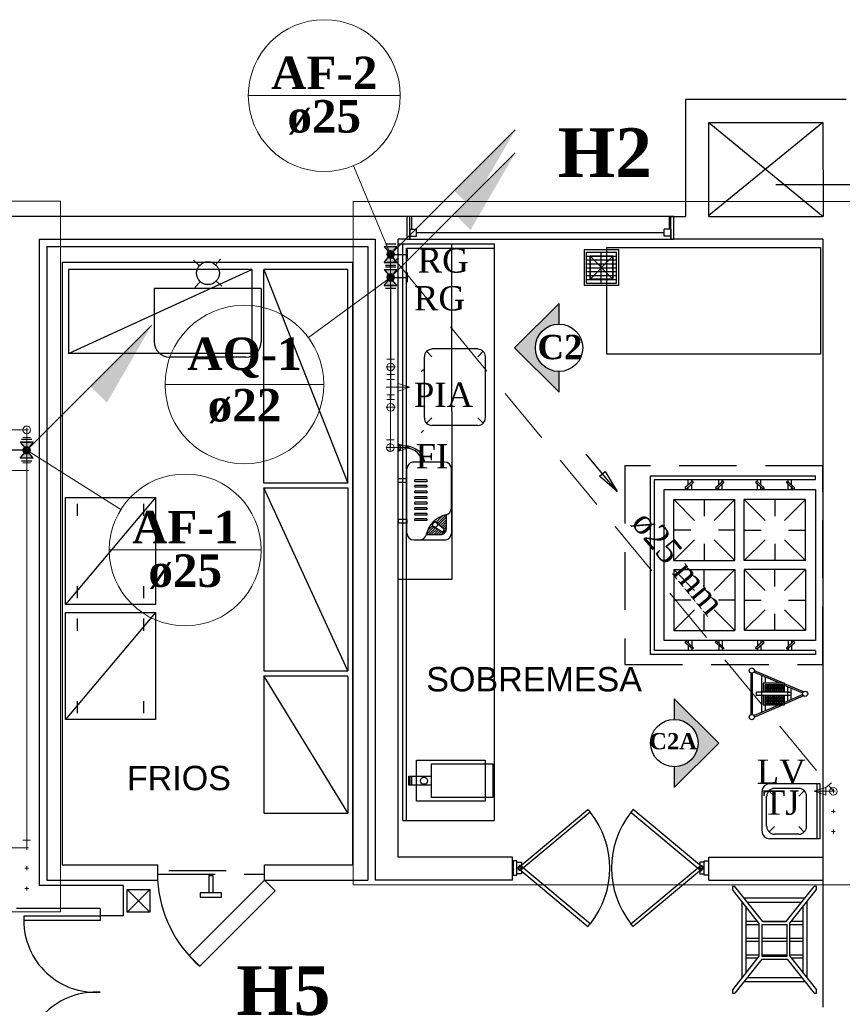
# Model space of a CAD drawing. Header units: millimetres. Extents: x 335 to 91596, y -1 to 84.
# Tile 12 of 87: x 359.99 to 367.13, y 37.51 to 46.07. Entities that reach past the tile are written whole.
import ezdxf

# ---------------------------------------------------------------- set-up
doc = ezdxf.new("R2010")
doc.units = ezdxf.units.MM
doc.header["$MEASUREMENT"] = 0
doc.linetypes.add('Dashed', pattern=[0.75, 0.5, -0.25])
for name, color, linetype, lineweight in [('AF-Colunas', 7, 'Continuous', 20), ('AF-Conexões detalhe', 7, 'Continuous', 20), ('AF-Indicação coluna', 5, 'Continuous', 20), ('AF-Sentido tubo', 7, 'Continuous', 20), ('AF-Textos coluna', 7, 'Continuous', 20), ('AF-Textos conexão', 7, 'Continuous', 20), ('AF-Textos tubo', 7, 'Continuous', 20), ('AF-Tubos detalhe', 5, 'Continuous', 20), ('AQ-Colunas', 7, 'Continuous', 20), ('AQ-Conexões detalhe', 7, 'Continuous', 20), ('AQ-Indicação coluna', 5, 'Continuous', 20), ('AQ-Textos coluna', 7, 'Continuous', 20), ('AQ-Textos conexão', 7, 'Continuous', 20), ('AQ-Tubos detalhe', 1, 'Continuous', 30), ('DI-Detalhes', 7, 'Continuous', 20), ('Simbolos', 1, 'Continuous', 30), ('SIMBOLOS INT', 8, 'Continuous', 5), ('Simbolos_int', 1, 'Continuous', 30)]:
    doc.layers.add(name, color=color, linetype=linetype, lineweight=lineweight)
doc.styles.add('Arial', font='arial.ttf')
doc.styles.add('TimesNewRoman', font='times.ttf')
doc.styles.add('TimesNewRomanN', font='timesbd.ttf')
doc.dimstyles.get("Standard").update_dxf_attribs({"dimtxt": 0.18, "dimasz": 0.18, "dimexe": 0.18, "dimexo": 0.0625, "dimgap": 0.09, "dimtad": 0, "dimtih": 1, "dimtoh": 1, "dimdec": 4, "dimzin": 0, "dimdsep": 46, "dimtxsty": 'Standard', "dimcen": 0.09, "dimadec": 0, "dimazin": 0, "dimtfac": 1, "dimtdec": 4, "dimtofl": 0, "dimtmove": 0, "dimatfit": 3, "dimfxl": 0, "dimtolj": 1, "dimtzin": 0, "dimarcsym": 0})

msp = doc.modelspace()

# ---------------------------------------------------------------- hatches: boundary and pattern name
at = {"linetype": 'Continuous'}
for points in [[(364.6728, 43.0075), (364.6728, 42.8275), (364.2868, 43.2135), (364.6728, 43.5995), (364.6728, 43.4195), (364.6308, 43.4155), (364.5888, 43.4015), (364.5518, 43.3805), (364.5198, 43.3515), (364.4938, 43.3165), (364.4778, 43.2775), (364.4678, 43.2345), (364.4678, 43.1905), (364.4768, 43.1485), (364.4938, 43.1095), (364.5198, 43.0765), (364.5518, 43.0465), (364.5888, 43.0245), (364.6278, 43.0125)], [(365.6742, 39.9826), (365.6742, 40.1626), (366.0602, 39.7766), (365.6742, 39.3906), (365.6742, 39.5706), (365.7162, 39.5746), (365.7582, 39.5886), (365.7952, 39.6096), (365.8272, 39.6386), (365.8532, 39.6736), (365.8692, 39.7126), (365.8792, 39.7556), (365.8792, 39.7996), (365.8702, 39.8416), (365.8532, 39.8806), (365.8272, 39.9136), (365.7952, 39.9436), (365.7582, 39.9656), (365.7192, 39.9776)]]:
    msp.add_hatch(color=3, dxfattribs=at).paths.add_polyline_path(points)
at = {"layer": 'AF-Colunas', "linetype": 'Continuous'}
for points in [[(363.7622, 44.5788), (363.9036, 44.4373), (364.2926, 45.1091), (363.7622, 44.5788)], [(360.6009, 42.8771), (360.7423, 42.7357), (361.1312, 43.4074), (360.6009, 42.8771)]]:
    msp.add_hatch(color=256, dxfattribs=at).paths.add_polyline_path(points)
at = {"layer": 'AQ-Colunas', "linetype": 'Continuous'}
msp.add_hatch(color=256, dxfattribs=at).paths.add_polyline_path([(363.7622, 44.3788), (363.9036, 44.2373), (364.2926, 44.9091), (363.7622, 44.3788)])
at = {"layer": 'Simbolos', "linetype": 'Continuous'}
for points in [[(363.1523, 44.0949), (363.2643, 44.0949), (363.2083, 44.0249)], [(363.2083, 44.0249), (363.1523, 43.9549), (363.2643, 43.9549)], [(363.1523, 43.8949), (363.2643, 43.8949), (363.2083, 43.8249)], [(363.2083, 43.8249), (363.1523, 43.7549), (363.2643, 43.7549)], [(360.047, 42.3232), (360.103, 42.3932), (359.991, 42.3932)], [(360.103, 42.2532), (359.991, 42.2532), (360.047, 42.3232)]]:
    msp.add_hatch(color=256, dxfattribs=at).paths.add_polyline_path(points)

# ---------------------------------------------------------------- linework, layer by layer
at = {"color": 7}
for p, q in [((365.772, 45.3712), (365.772, 44.3562)), ((367.167, 45.3712), (365.772, 45.3712)), ((365.973, 44.3562), (365.973, 45.1722)), ((365.973, 45.1722), (366.966, 45.1722)), ((365.973, 45.1722), (366.969, 44.3562)), ((366.966, 45.1722), (365.973, 44.3632)), ((366.966, 45.1722), (366.969, 44.3562)), ((366.556, 44.6342), (385.408, 44.6342)), ((363.35, 44.3562), (358.412, 44.3562)), ((363.392, 44.3562), (363.35, 44.3562)), ((365.671, 44.3562), (363.35, 44.3562)), ((363.35, 44.3562), (363.35, 44.1582)), ((363.376, 44.1582), (363.376, 44.3562)), ((363.392, 44.2442), (363.392, 44.3562)), ((365.629, 44.3562), (365.671, 44.3562)), ((365.629, 44.3562), (365.629, 44.2442)), ((365.645, 44.1582), (365.645, 44.3562)), ((365.671, 44.1582), (365.671, 44.3562)), ((365.671, 44.3562), (365.772, 44.3562)), ((365.973, 44.3562), (366.966, 44.3562)), ((363.376, 44.2442), (363.435, 44.2442)), ((363.376, 44.2442), (363.376, 44.1582)), ((363.376, 44.1852), (363.435, 44.1852)), ((363.435, 44.1852), (363.435, 44.2442)), ((365.587, 44.2142), (363.435, 44.2142)), ((365.587, 44.1852), (365.587, 44.2442)), ((365.645, 44.2442), (365.587, 44.2442)), ((365.645, 44.1852), (365.587, 44.1852)), ((365.645, 44.2442), (365.645, 44.1582)), ((360.156, 44.1582), (360.156, 38.7242)), ((360.156, 44.1582), (360.156, 38.5382)), ((360.156, 44.1582), (363.075, 44.1582)), ((360.222, 44.0932), (360.222, 38.5862)), ((360.222, 44.0932), (363.01, 44.0932)), ((363.01, 44.0932), (363.01, 38.5862)), ((363.075, 44.1582), (363.075, 38.5862)), ((363.275, 38.7852), (363.275, 44.1582)), ((363.35, 44.1582), (363.275, 44.1582)), ((363.314, 44.1172), (364.11, 44.1172)), ((363.314, 39.1022), (363.314, 44.1172)), ((363.35, 44.1582), (363.376, 44.1582)), ((363.35, 44.1582), (365.671, 44.1582)), ((364.11, 44.1172), (364.11, 39.1022)), ((365.671, 44.1582), (365.645, 44.1582)), ((366.966, 44.1582), (365.671, 44.1582)), ((366.966, 44.1582), (366.966, 37.4792)), ((363.347, 44.0792), (364.11, 44.0792)), ((363.347, 39.1022), (363.347, 44.0792)), ((364.89, 44.0652), (364.89, 43.7552)), ((365.191, 44.0652), (364.89, 44.0652)), ((364.91, 44.0452), (365.173, 44.0452)), ((364.91, 43.7762), (364.91, 44.0452)), ((364.91, 44.0112), (365.173, 44.0112)), ((364.942, 43.8102), (365.139, 44.0102)), ((364.942, 44.0102), (365.139, 43.8102)), ((365.139, 43.8102), (364.942, 44.0102)), ((364.942, 43.8102), (365.139, 44.0102)), ((365.04, 43.7762), (365.04, 44.0452)), ((365.173, 43.7762), (365.173, 44.0452)), ((365.191, 43.7552), (365.191, 44.0652)), ((360.354, 43.9592), (360.354, 38.7192)), ((360.354, 43.9592), (362.877, 43.9592)), ((361.497, 43.9742), (361.547, 43.9272)), ((361.732, 43.9832), (361.686, 43.9352)), ((362.877, 43.9592), (362.877, 38.7192)), ((364.91, 43.9782), (365.173, 43.9782)), ((364.91, 43.9432), (365.173, 43.9432)), ((364.91, 43.9102), (365.173, 43.9102)), ((364.91, 43.8782), (365.173, 43.8782)), ((364.91, 43.8432), (365.173, 43.8432)), ((361.553, 43.7882), (361.508, 43.7392)), ((361.694, 43.7942), (361.743, 43.7502)), ((365.191, 43.7552), (364.89, 43.7552)), ((364.91, 43.8082), (365.173, 43.8082)), ((364.91, 43.7762), (365.173, 43.7762)), ((365.796, 42.0212), (365.796, 42.0682)), ((365.826, 42.0482), (365.826, 42.0682)), ((366.062, 42.0212), (366.062, 42.0682)), ((366.09, 42.0482), (366.09, 42.0682)), ((366.396, 42.0482), (366.396, 42.0682)), ((366.425, 42.0212), (366.425, 42.0682)), ((366.663, 42.0482), (366.663, 42.0682)), ((366.693, 42.0212), (366.693, 42.0682)), ((366.9, 42.0682), (366.9, 42.1002)), ((362.837, 40.4042), (362.108, 41.9962)), ((362.108, 41.9962), (362.837, 41.9962)), ((362.108, 41.9952), (362.108, 40.4042)), ((362.837, 41.9962), (362.837, 40.4042)), ((365.796, 41.9802), (365.796, 42.0042)), ((365.826, 41.9802), (365.826, 42.0312)), ((366.062, 41.9802), (366.062, 42.0042)), ((366.09, 41.9802), (366.09, 42.0312)), ((366.396, 41.9802), (366.396, 42.0312)), ((366.425, 41.9802), (366.425, 42.0042)), ((366.663, 41.9802), (366.663, 42.0312)), ((366.693, 41.9802), (366.693, 42.0042)), ((361.166, 41.9112), (360.383, 40.9822)), ((360.383, 40.9822), (360.383, 41.9112)), ((360.383, 41.9112), (361.166, 41.9112)), ((361.166, 41.9112), (361.166, 40.9822)), ((365.67, 41.3632), (365.67, 41.8942)), ((365.67, 41.8942), (366.201, 41.8942)), ((365.851, 41.7132), (365.67, 41.8942)), ((365.935, 41.8942), (365.935, 41.7492)), ((366.021, 41.7132), (366.201, 41.8942)), ((366.201, 41.3632), (366.201, 41.8942)), ((366.281, 41.3632), (366.281, 41.8942)), ((366.813, 41.8942), (366.281, 41.8942)), ((366.465, 41.7132), (366.281, 41.8942)), ((366.547, 41.8942), (366.547, 41.7492)), ((366.632, 41.7132), (366.813, 41.8942)), ((366.813, 41.3632), (366.813, 41.8942)), ((360.489, 41.7522), (360.489, 41.8582)), ((361.06, 41.8582), (361.06, 41.7522)), ((365.818, 41.6292), (365.67, 41.6292)), ((366.201, 41.6292), (366.057, 41.6292)), ((366.281, 41.6292), (366.429, 41.6292)), ((366.667, 41.6292), (366.813, 41.6292)), ((365.67, 41.3632), (365.851, 41.5452)), ((366.201, 41.3632), (366.021, 41.5452)), ((366.281, 41.3632), (366.465, 41.5452)), ((366.813, 41.3632), (366.632, 41.5452)), ((365.935, 41.5102), (365.935, 41.3632)), ((366.547, 41.5102), (366.547, 41.3632)), ((365.67, 41.3632), (366.201, 41.3632)), ((365.67, 41.3632), (366.201, 41.3632)), ((365.67, 41.3632), (366.201, 41.3632)), ((366.813, 41.3632), (366.281, 41.3632)), ((366.813, 41.3632), (366.281, 41.3632)), ((366.813, 41.3632), (366.281, 41.3632)), ((365.67, 41.2852), (365.67, 40.7542)), ((365.67, 41.2852), (365.851, 41.1032)), ((365.67, 41.2852), (366.201, 41.2852)), ((365.67, 41.2852), (366.201, 41.2852)), ((365.67, 41.2852), (366.201, 41.2852)), ((365.935, 41.1392), (365.935, 41.2852)), ((366.201, 41.2852), (366.021, 41.1032)), ((366.201, 41.2852), (366.201, 40.7542)), ((366.281, 41.2852), (366.281, 40.7542)), ((366.281, 41.2852), (366.465, 41.1032)), ((366.813, 41.2852), (366.281, 41.2852)), ((366.813, 41.2852), (366.281, 41.2852)), ((366.813, 41.2852), (366.281, 41.2852)), ((366.547, 41.1392), (366.547, 41.2852)), ((366.813, 41.2852), (366.632, 41.1032)), ((366.813, 41.2852), (366.813, 40.7542)), ((360.489, 41.0362), (360.489, 41.1412)), ((361.06, 41.1412), (361.06, 41.0362)), ((365.818, 41.0202), (365.67, 41.0202)), ((366.201, 41.0202), (366.057, 41.0202)), ((366.281, 41.0202), (366.429, 41.0202)), ((366.667, 41.0202), (366.813, 41.0202)), ((361.166, 40.9822), (360.383, 40.9822)), ((365.851, 40.9342), (365.67, 40.7542)), ((366.021, 40.9342), (366.201, 40.7542)), ((366.465, 40.9342), (366.281, 40.7542)), ((366.632, 40.9342), (366.813, 40.7542)), ((361.166, 40.9122), (360.383, 39.9832)), ((360.383, 39.9832), (360.383, 40.9122)), ((360.383, 40.9122), (361.166, 40.9122)), ((360.489, 40.7532), (360.489, 40.8592)), ((361.06, 40.8592), (361.06, 40.7532)), ((361.166, 40.9122), (361.166, 39.9832)), ((365.935, 40.7542), (365.935, 40.9002)), ((366.547, 40.7542), (366.547, 40.9002)), ((365.67, 40.7542), (366.201, 40.7542)), ((366.813, 40.7542), (366.281, 40.7542)), ((365.796, 40.6682), (365.796, 40.6462)), ((365.826, 40.6682), (365.826, 40.6192)), ((366.062, 40.6682), (366.062, 40.6462)), ((366.09, 40.6682), (366.09, 40.6192)), ((366.396, 40.6682), (366.396, 40.6192)), ((366.425, 40.6682), (366.425, 40.6462)), ((366.663, 40.6682), (366.663, 40.6192)), ((366.693, 40.6682), (366.693, 40.6462)), ((365.796, 40.6272), (365.796, 40.5822)), ((365.826, 40.6002), (365.826, 40.5822)), ((366.062, 40.6272), (366.062, 40.5822)), ((366.09, 40.6002), (366.09, 40.5822)), ((366.396, 40.6002), (366.396, 40.5822)), ((366.425, 40.6272), (366.425, 40.5822)), ((366.663, 40.6002), (366.663, 40.5822)), ((366.693, 40.6272), (366.693, 40.5822)), ((366.9, 40.5822), (366.9, 40.5472)), ((362.108, 40.4042), (362.837, 40.4042)), ((362.108, 40.3602), (362.108, 39.1712)), ((362.837, 39.1712), (362.108, 40.3602)), ((362.108, 40.3602), (362.837, 40.3602)), ((362.837, 40.3552), (362.837, 39.1662)), ((366.339, 40.3852), (366.339, 40.0252)), ((366.351, 40.3832), (366.351, 40.0252)), ((366.59, 40.2972), (366.365, 40.3922)), ((366.624, 40.2972), (366.371, 40.4042)), ((366.435, 40.0432), (366.435, 40.3612)), ((366.466, 40.2972), (366.466, 40.3492)), ((366.447, 40.2972), (366.447, 40.2182)), ((366.632, 40.2972), (366.447, 40.2972)), ((366.46, 40.2822), (366.46, 40.2182)), ((366.619, 40.2822), (366.46, 40.2822)), ((366.619, 40.2702), (366.46, 40.2702)), ((366.619, 40.2562), (366.46, 40.2562)), ((366.619, 40.2442), (366.46, 40.2442)), ((366.472, 40.2182), (366.472, 40.2822)), ((366.486, 40.2182), (366.486, 40.2822)), ((366.499, 40.2182), (366.499, 40.2822)), ((366.512, 40.2182), (366.512, 40.2822)), ((366.526, 40.2182), (366.526, 40.2822)), ((366.539, 40.2182), (366.539, 40.2822)), ((366.552, 40.2182), (366.552, 40.2822)), ((366.566, 40.2182), (366.566, 40.2822)), ((366.579, 40.2182), (366.579, 40.2822)), ((366.592, 40.2182), (366.592, 40.2822)), ((366.606, 40.2182), (366.606, 40.2822)), ((366.619, 40.2182), (366.619, 40.2822)), ((366.632, 40.2182), (366.632, 40.2972)), ((366.797, 40.2212), (366.632, 40.2922)), ((366.79, 40.2102), (366.632, 40.2772)), ((366.662, 40.2182), (366.662, 40.2652)), ((366.69, 40.2082), (366.69, 40.2532)), ((366.674, 40.2182), (366.387, 40.2182)), ((366.387, 40.1892), (366.387, 40.2182)), ((366.674, 40.1892), (366.387, 40.1892)), ((366.447, 40.1892), (366.447, 40.1102)), ((366.619, 40.2292), (366.46, 40.2292)), ((366.46, 40.1892), (366.46, 40.1222)), ((366.46, 40.1762), (366.619, 40.1762)), ((366.46, 40.1642), (366.619, 40.1642)), ((366.472, 40.1222), (366.472, 40.1892)), ((366.486, 40.1222), (366.486, 40.1892)), ((366.499, 40.1222), (366.499, 40.1892)), ((366.512, 40.1222), (366.512, 40.1892)), ((366.526, 40.1222), (366.526, 40.1892)), ((366.539, 40.1222), (366.539, 40.1892)), ((366.552, 40.1222), (366.552, 40.1892)), ((366.566, 40.1222), (366.566, 40.1892)), ((366.579, 40.1222), (366.579, 40.1892)), ((366.592, 40.1222), (366.592, 40.1892)), ((366.606, 40.1222), (366.606, 40.1892)), ((366.619, 40.1222), (366.619, 40.1892)), ((366.79, 40.2002), (366.632, 40.1302)), ((366.632, 40.1102), (366.632, 40.1892)), ((366.797, 40.1862), (366.632, 40.1162)), ((366.662, 40.1422), (366.662, 40.1892)), ((366.69, 40.1542), (366.69, 40.2012)), ((360.489, 40.0372), (360.489, 40.1422)), ((361.06, 40.1422), (361.06, 40.0372)), ((366.587, 40.1102), (366.367, 40.0152)), ((366.62, 40.1102), (366.371, 40.0012)), ((366.447, 40.1102), (366.632, 40.1102)), ((366.46, 40.1492), (366.619, 40.1492)), ((366.46, 40.1372), (366.619, 40.1372)), ((366.46, 40.1222), (366.619, 40.1222)), ((366.466, 40.0582), (366.466, 40.1102)), ((361.166, 39.9832), (360.383, 39.9832)), ((363.4331, 39.6282), (364.0311, 39.6282)), ((363.4331, 39.2712), (363.4331, 39.6282)), ((363.5651, 39.5962), (364.0961, 39.5962)), ((363.5651, 39.3042), (363.5651, 39.5962)), ((364.0311, 39.6282), (364.0311, 39.2712)), ((364.0961, 39.5962), (364.0961, 39.3042)), ((363.3681, 39.4902), (363.5651, 39.4902)), ((363.3681, 39.4102), (363.3681, 39.4902)), ((363.3801, 39.4102), (363.3801, 39.4902)), ((363.3941, 39.4102), (363.3941, 39.4902)), ((363.5651, 39.4102), (363.3681, 39.4102)), ((364.0961, 39.3042), (363.5651, 39.3042)), ((364.0311, 39.2712), (363.4331, 39.2712)), ((362.108, 39.1662), (362.837, 39.1662)), ((363.314, 39.1022), (364.11, 39.1022)), ((364.267, 38.7852), (363.275, 38.7852)), ((364.267, 38.5862), (364.267, 38.7852)), ((364.267, 38.5862), (364.267, 38.7852)), ((365.974, 38.7852), (366.966, 38.7852)), ((365.974, 38.5862), (365.974, 38.7852)), ((360.354, 38.7192), (361.185, 38.7192)), ((361.185, 38.5862), (361.185, 38.7192)), ((362.113, 38.5862), (362.113, 38.7192)), ((362.113, 38.7192), (362.877, 38.7192)), ((364.307, 38.7522), (364.273, 38.7522)), ((364.273, 38.7522), (364.273, 38.6292)), ((364.307, 38.6292), (364.307, 38.7522)), ((365.934, 38.6292), (365.934, 38.7522)), ((365.934, 38.7522), (365.971, 38.7522)), ((365.971, 38.7522), (365.971, 38.6292)), ((361.628, 38.6242), (361.628, 38.4752)), ((361.647, 38.6242), (361.628, 38.6242)), ((361.628, 38.6242), (361.665, 38.6242)), ((361.665, 38.6242), (361.665, 38.4752)), ((364.273, 38.6292), (364.307, 38.6292)), ((365.971, 38.6292), (365.934, 38.6292)), ((360.884, 38.5382), (360.156, 38.5382)), ((360.222, 38.5862), (361.185, 38.5862)), ((360.884, 38.5382), (360.884, 38.2742)), ((362.113, 38.5862), (363.01, 38.5862)), ((364.267, 38.5862), (363.075, 38.5862)), ((365.974, 38.5862), (366.966, 38.5862)), ((366.444, 38.2262), (366.201, 38.5302)), ((366.647, 38.2262), (366.889, 38.5302)), ((360.919, 38.3062), (361.117, 38.5042)), ((360.919, 38.5042), (361.117, 38.3062)), ((366.409, 38.2122), (366.18, 38.5042)), ((366.679, 38.2122), (366.91, 38.5042)), ((366.261, 38.4022), (366.261, 37.7332)), ((366.807, 38.4292), (366.281, 38.4292)), ((366.295, 38.3592), (366.295, 37.7762)), ((366.311, 38.3932), (366.779, 38.3932)), ((366.795, 37.7762), (366.795, 38.3592)), ((366.829, 37.7332), (366.829, 38.4022)), ((360.685, 38.3392), (359.959, 38.3392)), ((360.685, 38.3392), (360.685, 38.2742)), ((360.884, 38.2742), (360.685, 38.2742)), ((366.295, 38.2272), (366.399, 38.2272)), ((366.295, 38.2002), (366.409, 38.2002)), ((366.409, 38.2122), (366.409, 37.9232)), ((366.436, 38.1992), (366.436, 37.9252)), ((366.436, 38.1992), (366.654, 38.1992)), ((366.441, 38.2272), (366.648, 38.2272)), ((366.444, 38.2262), (366.647, 38.2262)), ((366.654, 37.9252), (366.654, 38.1992)), ((366.679, 37.9232), (366.679, 38.2122)), ((366.679, 38.2002), (366.795, 38.2002)), ((366.69, 38.2272), (366.795, 38.2272)), ((366.295, 38.0802), (366.409, 38.0802)), ((366.295, 38.0532), (366.409, 38.0532)), ((366.436, 38.0802), (366.654, 38.0802)), ((366.436, 38.0532), (366.654, 38.0532)), ((366.679, 38.0802), (366.795, 38.0802)), ((366.679, 38.0532), (366.795, 38.0532)), ((366.295, 37.9352), (366.409, 37.9352)), ((366.436, 37.9352), (366.654, 37.9352)), ((366.436, 37.9252), (366.654, 37.9252)), ((366.679, 37.9352), (366.795, 37.9352)), ((366.409, 37.9232), (366.18, 37.6312)), ((366.435, 37.8992), (366.201, 37.6022)), ((366.295, 37.9082), (366.399, 37.9082)), ((366.435, 37.8992), (366.656, 37.8992)), ((366.656, 37.8992), (366.889, 37.6022)), ((366.679, 37.9232), (366.91, 37.6312)), ((366.69, 37.9082), (366.795, 37.9082)), ((366.281, 37.7052), (366.807, 37.7052)), ((366.308, 37.7382), (366.781, 37.7382))]:
    msp.add_line(p, q, dxfattribs=at)
at = {"color": 7, "linetype": 'Continuous'}
for p, q in [((362.084, 43.7282), (361.155, 43.7282)), ((361.155, 43.7282), (361.155, 43.2652)), ((362.084, 43.7282), (362.084, 43.2652)), ((361.951, 43.1312), (361.288, 43.1312))]:
    msp.add_line(p, q, dxfattribs=at)
at = {"color": 3}
for p, q in [((364.2868, 43.2135), (364.6728, 43.5995)), ((364.6728, 43.4195), (364.6728, 43.5995)), ((364.6728, 42.8275), (364.2868, 43.2135)), ((364.6728, 42.8275), (364.6728, 43.0075)), ((365.6742, 40.1626), (366.0602, 39.7766)), ((365.6742, 40.1626), (365.6742, 39.9826)), ((366.0602, 39.7766), (365.6742, 39.3906)), ((365.6742, 39.5706), (365.6742, 39.3906))]:
    msp.add_line(p, q, dxfattribs=at)
at = {"color": 8}
for p, q in [((363.5683, 43.1352), (363.5203, 43.1832)), ((363.9663, 43.2032), (363.5683, 43.2032)), ((363.9663, 43.1352), (364.0133, 43.1832)), ((363.5003, 43.1352), (363.5003, 42.6052)), ((364.0323, 42.6052), (364.0323, 43.1352)), ((363.4943, 43.0232), (363.4753, 43.0032)), ((363.5683, 42.6052), (363.5203, 42.5582)), ((363.9663, 42.6052), (364.0133, 42.5582)), ((363.4943, 42.4932), (363.4753, 42.4732)), ((363.5683, 42.5402), (363.9663, 42.5402)), ((363.2814, 42.3762), (363.2734, 42.3762)), ((363.2734, 42.3162), (363.2734, 42.3762)), ((363.2814, 42.3162), (363.2814, 42.3762)), ((363.2814, 42.3162), (363.2814, 42.3762)), ((363.2814, 42.3162), (363.2734, 42.3162)), ((363.6774, 42.2202), (363.4104, 42.2202)), ((363.3504, 41.6032), (363.3504, 42.1602)), ((363.7374, 41.8192), (363.7374, 42.1602)), ((363.3504, 42.0742), (363.2734, 42.0742)), ((363.2734, 42.0432), (363.2734, 42.0742)), ((363.3504, 42.0432), (363.2734, 42.0432)), ((363.3504, 42.0432), (363.3504, 42.0742)), ((363.4194, 42.0492), (363.4194, 42.0642)), ((363.5234, 42.0642), (363.4194, 42.0642)), ((363.5234, 42.0492), (363.4194, 42.0492)), ((363.5234, 42.0642), (363.5234, 42.0492)), ((363.4194, 42.0012), (363.4194, 42.0162)), ((363.5234, 42.0162), (363.4194, 42.0162)), ((363.5234, 42.0012), (363.4194, 42.0012)), ((363.4194, 41.9522), (363.4194, 41.9672)), ((363.5234, 41.9672), (363.4194, 41.9672)), ((363.5234, 41.9522), (363.4194, 41.9522)), ((363.5234, 42.0162), (363.5234, 42.0012)), ((363.5234, 41.9672), (363.5234, 41.9522)), ((363.4194, 41.9042), (363.4194, 41.9192)), ((363.5234, 41.9192), (363.4194, 41.9192)), ((363.5234, 41.9042), (363.4194, 41.9042)), ((363.4194, 41.8552), (363.4194, 41.8712)), ((363.5234, 41.8712), (363.4194, 41.8712)), ((363.5234, 41.9192), (363.5234, 41.9042)), ((363.5234, 41.8712), (363.5234, 41.8552)), ((363.5234, 41.8552), (363.4194, 41.8552)), ((363.4194, 41.8072), (363.4194, 41.8232)), ((363.5234, 41.8232), (363.4194, 41.8232)), ((363.5234, 41.8072), (363.4194, 41.8072)), ((363.5234, 41.8232), (363.5234, 41.8072)), ((363.7374, 41.8192), (363.7374, 41.6032)), ((363.3504, 41.7202), (363.2734, 41.7202)), ((363.2734, 41.7202), (363.2734, 41.6892)), ((363.3504, 41.7202), (363.3504, 41.6892)), ((363.4194, 41.7592), (363.4194, 41.7742)), ((363.5234, 41.7742), (363.4194, 41.7742)), ((363.5234, 41.7592), (363.4194, 41.7592)), ((363.4194, 41.7112), (363.4194, 41.7262)), ((363.5234, 41.7262), (363.4194, 41.7262)), ((363.5234, 41.7112), (363.4194, 41.7112)), ((363.5234, 41.7742), (363.5234, 41.7592)), ((363.5234, 41.7262), (363.5234, 41.7112)), ((363.6594, 41.7522), (363.6054, 41.6972)), ((363.6724, 41.6372), (363.6074, 41.6912)), ((363.6904, 41.7612), (363.6174, 41.6872)), ((363.6914, 41.7402), (363.6264, 41.6752)), ((363.6914, 41.7192), (363.6384, 41.6652)), ((363.6914, 41.6972), (363.6504, 41.6552)), ((363.6914, 41.7612), (363.6914, 41.6352)), ((363.3504, 41.6892), (363.2734, 41.6892)), ((363.5824, 41.6532), (363.5194, 41.5902)), ((363.5724, 41.6652), (363.5284, 41.6212)), ((363.5994, 41.6482), (363.5404, 41.5892)), ((363.6124, 41.6392), (363.5614, 41.5892)), ((363.6554, 41.6132), (363.5834, 41.6572)), ((363.6264, 41.6312), (363.5834, 41.5892)), ((363.6394, 41.6232), (363.6054, 41.5892)), ((363.6534, 41.6152), (363.6274, 41.5892)), ((363.6914, 41.6312), (363.6494, 41.5892)), ((363.6914, 41.6752), (363.6624, 41.6452)), ((363.6654, 41.6152), (363.6734, 41.6272)), ((363.6914, 41.6532), (363.6734, 41.6352)), ((363.4104, 41.5432), (363.6774, 41.5432)), ((363.5194, 41.5892), (363.6454, 41.5892)), ((366.942, 39.4222), (366.503, 39.4222)), ((366.757, 39.3822), (366.544, 39.3822)), ((366.916, 38.9442), (366.916, 39.4222)), ((366.942, 38.9442), (366.942, 39.4222)), ((366.439, 39.0112), (366.439, 39.3562)), ((366.476, 39.0512), (366.476, 39.3162)), ((366.544, 39.3162), (366.496, 39.3622)), ((366.757, 39.3162), (366.802, 39.3622)), ((366.822, 39.0512), (366.822, 39.3162)), ((366.544, 39.0512), (366.496, 39.0032)), ((366.757, 39.0512), (366.802, 39.0032)), ((366.757, 38.9842), (366.544, 38.9842)), ((366.942, 38.9442), (366.503, 38.9442))]:
    msp.add_line(p, q, dxfattribs=at)
at = {"color": 7, "linetype": 'Dashed'}
for p, q in [((361.185, 38.6362), (362.113, 38.6362)), ((361.281, 38.6692), (362.018, 38.6692))]:
    msp.add_line(p, q, dxfattribs=at)
at = {"color": 7, "linetype": 'Continuous'}
msp.add_lwpolyline([(363.275, 44.1172), (363.738, 44.1172), (363.74, 41.1992), (363.275, 41.1992)], dxfattribs=at)
at = {"color": 7}
for points in [[(364.942, 43.8102), (364.942, 44.0102), (365.139, 44.0102), (365.139, 43.8102), (364.942, 43.8102)], [(362.002, 43.8942), (360.41, 43.8942), (360.41, 43.1632), (362.002, 43.8942), (362.002, 43.1632), (360.41, 43.1632)], [(362.837, 42.0362), (362.837, 43.8942), (362.108, 43.8942), (362.837, 42.0362), (362.108, 42.0362), (362.108, 43.8942)], [(366.9, 40.5472), (365.467, 40.5472), (365.467, 42.1002), (366.9, 42.1002)], [(366.9, 40.5822), (365.501, 40.5822), (365.501, 42.0682), (366.9, 42.0682)], [(364.345, 38.6642), (364.345, 38.6412), (364.307, 38.6412), (364.307, 38.7402), (364.345, 38.7402), (364.345, 38.7152)], [(365.897, 38.6642), (365.897, 38.6412), (365.934, 38.6412), (365.934, 38.7402), (365.897, 38.7402), (365.897, 38.7152)], [(366.201, 38.5302), (366.18, 38.5302), (366.18, 38.5042)], [(366.91, 38.5042), (366.91, 38.5302), (366.889, 38.5302)], [(360.919, 38.3062), (360.919, 38.5042), (361.117, 38.5042), (361.117, 38.3062), (360.919, 38.3062)], [(366.18, 37.6312), (366.18, 37.6022), (366.201, 37.6022)], [(366.889, 37.6022), (366.91, 37.6022), (366.91, 37.6312)]]:
    msp.add_lwpolyline(points, dxfattribs=at)
for points in [[(364.942, 44.0102), (364.942, 43.8102), (365.139, 43.8102), (365.139, 44.0102), (364.942, 44.0102)], [(365.087, 44.0862), (366.945, 44.0862), (366.945, 43.1572), (365.087, 43.1572), (365.087, 44.0862)], [(365.776, 41.9852), (365.84, 42.0432), (365.831, 42.0532), (365.767, 41.9962), (365.776, 41.9852)], [(366.042, 41.9852), (366.105, 42.0432), (366.098, 42.0532), (366.033, 41.9962), (366.042, 41.9852)], [(366.445, 41.9852), (366.381, 42.0432), (366.391, 42.0532), (366.455, 41.9962), (366.445, 41.9852)], [(366.711, 41.9852), (366.648, 42.0432), (366.656, 42.0532), (366.721, 41.9962), (366.711, 41.9852)], [(365.587, 41.9802), (366.9, 41.9802), (366.9, 40.6682), (365.587, 40.6682), (365.587, 41.9802)], [(365.776, 40.6632), (365.84, 40.6062), (365.831, 40.5952), (365.767, 40.6522), (365.776, 40.6632)], [(366.042, 40.6632), (366.105, 40.6062), (366.098, 40.5952), (366.033, 40.6522), (366.042, 40.6632)], [(366.445, 40.6632), (366.381, 40.6062), (366.391, 40.5952), (366.455, 40.6522), (366.445, 40.6632)], [(366.711, 40.6632), (366.648, 40.6062), (366.656, 40.5952), (366.721, 40.6522), (366.711, 40.6632)], [(362.113, 38.5862), (361.457, 37.9292), (361.551, 37.8362), (362.206, 38.4932), (362.113, 38.5862)], [(361.553, 38.4752), (361.553, 38.4382), (361.739, 38.4382), (361.739, 38.4752), (361.553, 38.4752)], [(360.685, 38.2342), (360.023, 38.2342), (360.023, 38.2742), (360.685, 38.2742), (360.685, 38.2342)]]:
    msp.add_lwpolyline(points, close=True, dxfattribs=at)
at = {"color": 7, "linetype": 'Dashed'}
msp.add_lwpolyline([(366.966, 42.1862), (365.245, 42.1862), (365.245, 40.4612), (366.966, 40.4612), (366.966, 42.1862)], close=True, dxfattribs=at)
at = {"color": 7, "linetype": 'Continuous'}
for points in [[(364.923, 39.1982), (364.944, 39.1752), (364.333, 38.6662), (364.313, 38.6892), (364.923, 39.1982)], [(365.318, 39.1982), (365.297, 39.1752), (365.909, 38.6662), (365.929, 38.6892), (365.318, 39.1982)], [(364.923, 38.1832), (364.944, 38.2062), (364.333, 38.7152), (364.313, 38.6932), (364.923, 38.1832)], [(365.318, 38.1832), (365.297, 38.2062), (365.909, 38.7152), (365.929, 38.6932), (365.318, 38.1832)]]:
    msp.add_lwpolyline(points, close=True, dxfattribs=at)
at = {"color": 7}
for centre, radius in [((361.621, 43.8622), 0.0995), ((366.348, 40.4072), 0.0229), ((366.674, 40.2052), 0.0154), ((366.811, 40.2052), 0.0229), ((366.348, 40.0032), 0.0229), ((363.4991, 39.4492), 0.0308), ((364.345, 38.6902), 0.00614), ((365.897, 38.6902), 0.00614)]:
    msp.add_circle(centre, radius, dxfattribs=at)
at = {"color": 3}
for centre in [(364.6728, 43.2135), (365.6742, 39.7766)]:
    msp.add_circle(centre, 0.206, dxfattribs=at)
at = {"color": 8}
msp.add_circle((363.5954, 41.6752), 0.0209, dxfattribs=at)
at = {"color": 7, "linetype": 'Continuous'}
for centre, radius, start, end in [((361.288, 43.2652), 0.1327, 180, 270), ((361.951, 43.2652), 0.1327, 270, 0), ((364.337, 38.6902), 0.7769, 321.43, 38.5696), ((365.905, 38.6902), 0.7769, 141.43, 218.57), ((362.273, 38.6532), 1.0909, 183.486, 228.486)]:
    msp.add_arc(centre, radius, start, end, dxfattribs=at)
at = {"color": 8}
for centre, radius, start, end in [((363.5683, 43.1352), 0.0663, 90.0004, 180), ((363.9663, 43.1352), 0.0663, 0.00041, 90.0004), ((363.5683, 42.6052), 0.0663, 180, 270), ((363.9663, 42.6052), 0.0663, 270, 0.00041), ((363.2594, 42.3462), 0.0367, 305.493, 54.5067), ((363.3304, 42.1792), 0.182, 13.129, 101.264), ((363.3294, 42.1762), 0.1686, 14.9976, 101.493), ((363.4104, 42.1602), 0.0597, 89.9998, 180), ((363.6774, 42.1602), 0.0597, 0.00021, 89.9998), ((363.6774, 41.8192), 0.0597, 282.187, 0.00019), ((363.7374, 41.5432), 0.2232, 102.187, 167.813), ((363.5954, 41.6752), 0.0251, 16.0271, 272.81), ((363.6454, 41.6352), 0.0462, 270, 0.00018), ((363.6594, 41.6192), 0.00696, 238.772, 324.419), ((363.6684, 41.6312), 0.00696, 324.419, 50.0649), ((363.4104, 41.6032), 0.0597, 180, 270), ((363.4614, 41.6032), 0.0597, 270, 347.813), ((363.6774, 41.6032), 0.0597, 270, 0.00018), ((366.503, 39.3562), 0.0663, 90, 180), ((366.544, 39.3162), 0.0663, 90, 180), ((366.757, 39.3162), 0.0663, 0, 90), ((366.544, 39.0512), 0.0663, 180, 270), ((366.757, 39.0512), 0.0663, 270, 0), ((366.503, 39.0112), 0.0663, 180, 270)]:
    msp.add_arc(centre, radius, start, end, dxfattribs=at)
at = {"color": 7}
for centre, start, end in [((360.646, 38.2342), 180, 273.543), ((360.646, 36.9862), 86.4571, 180)]:
    msp.add_arc(centre, 0.6247, start, end, dxfattribs=at)
at = {"layer": 'AF-Colunas', "linetype": 'Continuous'}
for p, q in [((363.2319, 44.0484), (364.2926, 45.1091)), ((360.0705, 42.3468), (361.1312, 43.4074))]:
    msp.add_line(p, q, dxfattribs=at)
at = {"layer": 'AF-Colunas', "linetype": 'Continuous', "const_width": 0.0333}
for points in [[(363.225, 44.0249, 1), (363.1916, 44.0249, 1)], [(360.0636, 42.3232, 1), (360.0303, 42.3232, 1)]]:
    msp.add_lwpolyline(points, format="xyb", close=True, dxfattribs=at)
at = {"layer": 'AF-Colunas', "linetype": 'Continuous'}
for centre in [(363.2083, 44.0249), (360.047, 42.3232)]:
    msp.add_circle(centre, 0.0333, dxfattribs=at)
at = {"layer": 'AF-Conexões detalhe', "linetype": 'Continuous'}
for p, q in [((363.2083, 44.0249), (363.2083, 43.9582)), ((363.2083, 44.0249), (363.2507, 43.9734)), ((363.2416, 43.9582), (363.175, 43.9582)), ((363.2764, 43.9946), (363.225, 43.9522)), ((363.175, 43.114), (363.2417, 43.114)), ((363.2084, 43.0474), (363.2084, 43.114)), ((363.2415, 42.9806), (363.1749, 42.9808)), ((363.2417, 42.9807), (363.175, 42.9807)), ((363.2084, 43.0474), (363.2082, 42.9807)), ((363.2084, 43.0474), (363.2084, 42.9807)), ((363.1751, 42.9377), (363.2417, 42.9377)), ((363.2084, 42.8711), (363.2084, 42.9377)), ((363.2751, 42.9044), (363.2751, 42.8377)), ((363.2751, 42.9044), (363.3751, 42.8711)), ((363.2417, 42.8044), (363.175, 42.8044)), ((363.2084, 42.8711), (363.2083, 42.8044)), ((363.2084, 42.8711), (363.3751, 42.8711)), ((363.2751, 42.8377), (363.3751, 42.8711)), ((360.047, 42.5002), (359.8803, 42.5002)), ((360.047, 42.5002), (360.047, 42.4335)), ((360.013, 42.4335), (360.0796, 42.4335)), ((360.013, 42.3899), (360.0796, 42.3899)), ((360.047, 42.3232), (360.047, 42.3899)), ((363.1734, 42.413), (363.2401, 42.4128)), ((363.2066, 42.3462), (363.2067, 42.4129)), ((363.273, 42.3796), (363.273, 42.3129)), ((363.273, 42.3796), (363.373, 42.3462)), ((360.047, 42.3232), (360.0469, 42.2565)), ((360.047, 42.3232), (360.047, 42.2565)), ((363.2063, 42.3462), (363.373, 42.3462)), ((363.273, 42.3129), (363.373, 42.3462)), ((360.0135, 42.2138), (360.0802, 42.2137)), ((360.0802, 42.2565), (360.0136, 42.2566)), ((360.0803, 42.2565), (360.0136, 42.2565)), ((360.0468, 42.1471), (360.0469, 42.2137)), ((360.0468, 42.1471), (359.8801, 42.1471)), ((366.9903, 39.3915), (366.8903, 39.3582)), ((366.9903, 39.3915), (366.8903, 39.3582)), ((366.9888, 39.3884), (367.0403, 39.4308)), ((366.9903, 39.3915), (366.9903, 39.3248)), ((366.9903, 39.3915), (366.9903, 39.3248)), ((367.057, 39.3582), (367.0146, 39.4096)), ((367.057, 39.3582), (366.8903, 39.3582)), ((366.9903, 39.3248), (366.8903, 39.3582)), ((367.057, 39.3582), (366.8903, 39.3582)), ((366.9903, 39.3248), (366.8903, 39.3582)), ((360.0135, 38.9317), (360.0801, 38.9317)), ((360.0468, 38.865), (360.0468, 38.9317)), ((360.0468, 38.865), (359.8801, 38.865))]:
    msp.add_line(p, q, dxfattribs=at)
for centre in [(363.2083, 44.0249), (363.2083, 44.0249), (363.2083, 44.0249), (363.2084, 43.0474), (363.2084, 43.0474), (360.047, 42.5002), (360.047, 42.5002), (363.2063, 42.3462), (363.2066, 42.3462), (360.047, 42.3232), (360.047, 42.3232), (360.047, 42.3232), (360.047, 42.3232), (367.057, 39.3582), (367.057, 39.3582), (367.057, 39.3582)]:
    msp.add_circle(centre, 0.0333, dxfattribs=at)
at = {"layer": 'AF-Indicação coluna'}
for p, q in [((361.9724, 45.4063), (363.2924, 45.4063)), ((363.2083, 44.0249), (362.8863, 44.7971)), ((360.047, 42.3232), (360.8653, 41.8079)), ((360.7638, 41.4562), (362.0838, 41.4562))]:
    msp.add_line(p, q, dxfattribs=at)
for centre in [(362.6324, 45.4063), (361.4238, 41.4562)]:
    msp.add_circle(centre, 0.66, dxfattribs=at)
at = {"layer": 'AF-Tubos detalhe'}
for p, q in [((363.2083, 43.9582), (363.2084, 43.114)), ((363.2082, 42.9807), (363.2067, 42.4129)), ((363.2084, 42.9807), (363.2084, 42.9377)), ((360.047, 42.3899), (360.047, 42.4335)), ((363.2066, 42.3462), (363.2063, 42.3462)), ((360.047, 42.2565), (360.0468, 38.9317)), ((360.0469, 42.2565), (360.0469, 42.2137))]:
    msp.add_line(p, q, dxfattribs=at)
at = {"layer": 'AF-Tubos detalhe', "linetype": 'Dashed'}
msp.add_line((363.2507, 43.9734), (367.0146, 39.4096), dxfattribs=at)
at = {"layer": 'AQ-Colunas', "linetype": 'Continuous'}
msp.add_line((363.2319, 43.8484), (364.2926, 44.9091), dxfattribs=at)
at = {"layer": 'AQ-Colunas', "linetype": 'Continuous', "const_width": 0.0333}
msp.add_lwpolyline([(363.225, 43.8249, 1), (363.1916, 43.8249, 1)], format="xyb", close=True, dxfattribs=at)
at = {"layer": 'AQ-Colunas', "linetype": 'Continuous'}
msp.add_circle((363.2083, 43.8249), 0.0333, dxfattribs=at)
at = {"layer": 'AQ-Conexões detalhe', "linetype": 'Continuous'}
for p, q in [((363.2416, 43.7582), (363.175, 43.7582)), ((363.2083, 43.8249), (363.2083, 43.7582)), ((363.1749, 42.7628), (363.2416, 42.7628)), ((363.175, 42.7628), (363.2416, 42.7628)), ((363.2082, 42.6961), (363.2082, 42.7628)), ((363.2082, 42.6961), (363.2083, 42.7628))]:
    msp.add_line(p, q, dxfattribs=at)
for centre in [(363.2083, 43.8249), (363.2083, 43.8249), (363.2082, 42.6961), (363.2082, 42.6961)]:
    msp.add_circle(centre, 0.0333, dxfattribs=at)
at = {"layer": 'AQ-Indicação coluna'}
for p, q in [((363.2083, 43.8249), (362.4953, 43.3022)), ((361.2489, 42.8942), (362.6289, 42.8942))]:
    msp.add_line(p, q, dxfattribs=at)
msp.add_circle((361.9389, 42.8942), 0.69, dxfattribs=at)
at = {"layer": 'AQ-Tubos detalhe'}
for p, q in [((363.2083, 43.7582), (363.2082, 42.7628)), ((363.2083, 42.7628), (363.2083, 42.8044))]:
    msp.add_line(p, q, dxfattribs=at)
at = {"layer": 'DI-Detalhes', "color": 3, "linetype": 'Continuous'}
for points in [[(360.3403, 38.3081), (357.2745, 38.3081), (357.2745, 44.4894), (360.3403, 44.4894), (360.3403, 38.3081)], [(367.2585, 38.5452), (362.8838, 38.5452), (362.8838, 44.4868), (367.2585, 44.4868), (367.2585, 38.5452)]]:
    msp.add_lwpolyline(points, close=True, dxfattribs=at)
at = {"layer": 'Simbolos'}
for p, q in [((363.1523, 44.0949), (363.2643, 44.0949)), ((363.1523, 44.0949), (363.2083, 44.0249)), ((363.1633, 44.1189), (363.2533, 44.1189)), ((363.2643, 44.0949), (363.2083, 44.0249)), ((363.1523, 43.9549), (363.2083, 44.0249)), ((363.2083, 44.0249), (363.3553, 44.0249)), ((363.2643, 43.9549), (363.2083, 44.0249)), ((363.3553, 43.9829), (363.3553, 44.0669)), ((363.1523, 43.9549), (363.2643, 43.9549)), ((363.1633, 43.9309), (363.2533, 43.9309)), ((363.1523, 43.8949), (363.2643, 43.8949)), ((363.1523, 43.8949), (363.2083, 43.8249)), ((363.2643, 43.8949), (363.2083, 43.8249)), ((363.3553, 43.7829), (363.3553, 43.8669)), ((363.1523, 43.7549), (363.2083, 43.8249)), ((363.1523, 43.7549), (363.2643, 43.7549)), ((363.2083, 43.8249), (363.3553, 43.8249)), ((363.2643, 43.7549), (363.2083, 43.8249)), ((360.103, 42.3932), (359.991, 42.3932)), ((359.991, 42.3932), (360.047, 42.3232)), ((360.092, 42.4172), (360.002, 42.4172)), ((360.103, 42.3932), (360.047, 42.3232)), ((360.047, 42.3232), (359.9, 42.3232)), ((359.991, 42.2532), (360.047, 42.3232)), ((360.103, 42.2532), (360.047, 42.3232)), ((360.103, 42.2532), (359.991, 42.2532)), ((360.092, 42.2292), (360.002, 42.2292))]:
    msp.add_line(p, q, dxfattribs=at)
at = {"layer": 'SIMBOLOS INT', "linetype": 'Continuous'}
for p, q in [((363.2083, 43.0472), (363.2083, 43.0982)), ((363.2083, 43.0982), (363.2083, 42.9942)), ((363.2083, 43.0472), (363.1703, 43.0472)), ((363.1703, 43.0472), (363.2503, 43.0472)), ((363.2083, 42.8712), (363.2083, 42.9192)), ((363.2083, 42.9192), (363.2083, 42.8172)), ((363.2083, 42.8712), (363.1703, 42.8712)), ((363.1703, 42.8712), (363.2503, 42.8712)), ((363.2083, 42.6962), (363.2083, 42.7432)), ((363.2083, 42.7432), (363.2083, 42.6412)), ((363.2083, 42.6962), (363.1703, 42.6962)), ((363.1703, 42.6962), (363.2503, 42.6962)), ((360.047, 42.5002), (360.029, 42.5002)), ((360.047, 42.5002), (360.047, 42.5182)), ((360.047, 42.5002), (360.047, 42.4832)), ((360.047, 42.5002), (360.063, 42.5002)), ((363.2064, 42.3092), (363.2064, 42.3872)), ((360.047, 42.3232), (360.029, 42.3232)), ((360.047, 42.3232), (360.047, 42.3412)), ((360.047, 42.3232), (360.063, 42.3232)), ((360.047, 42.3232), (360.047, 42.3062)), ((363.2064, 42.3462), (363.1784, 42.3462)), ((363.1784, 42.3462), (363.2394, 42.3462)), ((363.2064, 42.3462), (363.2064, 42.3092)), ((360.047, 42.1472), (360.029, 42.1472)), ((360.047, 42.1472), (360.047, 42.1642)), ((360.047, 42.1472), (360.047, 42.1282)), ((360.047, 42.1472), (360.063, 42.1472)), ((367.057, 39.3582), (367.04, 39.3582)), ((367.057, 39.3582), (367.057, 39.3782)), ((367.057, 39.3582), (367.057, 39.3422)), ((367.057, 39.3582), (367.072, 39.3582)), ((367.057, 39.1832), (367.04, 39.1832)), ((367.057, 39.1832), (367.057, 39.1992)), ((367.057, 39.1832), (367.072, 39.1832)), ((367.057, 39.1832), (367.057, 39.1662)), ((367.057, 39.0072), (367.04, 39.0072)), ((367.057, 39.0072), (367.057, 39.0242)), ((367.057, 39.0072), (367.057, 38.9872)), ((367.057, 39.0072), (367.072, 39.0072)), ((360.047, 38.8652), (360.047, 38.8852)), ((360.047, 38.8652), (360.029, 38.8652)), ((360.047, 38.8652), (360.047, 38.8482)), ((360.047, 38.8652), (360.063, 38.8652)), ((360.047, 38.6892), (360.047, 38.7052)), ((360.047, 38.6892), (360.029, 38.6892)), ((360.047, 38.6892), (360.063, 38.6892)), ((360.047, 38.6892), (360.047, 38.6732)), ((360.047, 38.5132), (360.047, 38.5292)), ((360.047, 38.5132), (360.029, 38.5132)), ((360.047, 38.5132), (360.047, 38.4942)), ((360.047, 38.5132), (360.063, 38.5132))]:
    msp.add_line(p, q, dxfattribs=at)
at = {"layer": 'Simbolos_int'}
for p, q in [((363.1633, 43.9189), (363.2533, 43.9189)), ((363.1633, 43.7309), (363.2533, 43.7309))]:
    msp.add_line(p, q, dxfattribs=at)

# ---------------------------------------------------------------- texts
at = {"color": 3, "line_spacing_factor": 0.798, "style": 'TimesNewRomanN'}
for s, insert, char_height, width, attachment_point in [('C2', (364.485, 43.1111), 0.2118, 0.743958, 7), ('C2A', (365.871, 39.7208), 0.1412, 0.75258, 9)]:
    msp.add_mtext(s, dxfattribs=dict(at, insert=insert, char_height=char_height, width=width, attachment_point=attachment_point))
at = {"char_height": 0.2118, "line_spacing_factor": 0.798, "style": 'Arial'}
for s, insert, width, attachment_point in [('SOBREMESA', (364.456, 40.2231), 3.853167, 8), ('FRIOS', (360.917, 39.3641), 1.855448, 7)]:
    msp.add_mtext(s, dxfattribs=dict(at, insert=insert, width=width, attachment_point=attachment_point))
at = {"layer": 'AF-Textos coluna', "char_height": 0.2824, "attachment_point": 8, "line_spacing_factor": 0.798, "style": 'TimesNewRomanN'}
for s, insert, width in [('AF-2', (362.632, 45.4624), 1.674915), ('ø25', (362.632, 45.0674), 1.16565), ('AF-1', (361.424, 41.5124), 1.674915), ('ø25', (361.424, 41.1174), 1.16565)]:
    msp.add_mtext(s, dxfattribs=dict(at, insert=insert, width=width))
at = {"layer": 'AF-Textos conexão', "char_height": 0.2118, "attachment_point": 7, "line_spacing_factor": 0.798, "style": 'TimesNewRoman'}
for s, insert, width in [('RG', (363.443, 43.8641), 0.844733), ('FI', (363.426, 42.1651), 0.539443), ('LV', (366.39, 39.4171), 0.809165), ('TJ', (366.443, 39.1501), 0.607615)]:
    msp.add_mtext(s, dxfattribs=dict(at, insert=insert, width=width))
at = {"layer": 'AF-Textos tubo', "insert": (365.2819, 41.6777), "char_height": 0.2118, "width": 2.015503, "attachment_point": 7, "rotation": 309.51096, "line_spacing_factor": 0.798, "style": 'TimesNewRoman'}
msp.add_mtext('ø25 mm', dxfattribs=at)
at = {"layer": 'AQ-Textos coluna', "char_height": 0.2824, "attachment_point": 8, "line_spacing_factor": 0.798, "style": 'TimesNewRomanN'}
for s, insert, width in [('AQ-1', (361.939, 42.9504), 1.803174), ('ø22', (361.939, 42.5554), 1.16565)]:
    msp.add_mtext(s, dxfattribs=dict(at, insert=insert, width=width))
at = {"layer": 'AQ-Textos conexão', "char_height": 0.2118, "attachment_point": 7, "line_spacing_factor": 0.798, "style": 'TimesNewRoman'}
for s, insert, width in [('RG', (363.411, 43.5351), 0.844733), ('PIA', (363.411, 42.6991), 0.978112)]:
    msp.add_mtext(s, dxfattribs=dict(at, insert=insert, width=width))
at = {"layer": 'DI-Detalhes', "color": 3, "char_height": 0.4236, "width": 1.482526, "attachment_point": 8, "line_spacing_factor": 0.798, "style": 'TimesNewRomanN'}
for s, insert in [('H2', (365.071, 44.699)), ('H5', (362.277, 37.407))]:
    msp.add_mtext(s, dxfattribs=dict(at, insert=insert))

# ---------------------------------------------------------------- leaders
at = {"layer": 'AF-Sentido tubo'}
msp.add_leader([(365.1764, 41.963), (364.9069, 42.2898)], dimstyle='Standard', override={"dimasz": 0.2, "dimldrblk": 'CLOSED'}, dxfattribs=at)

doc.saveas('drawing.dxf')
